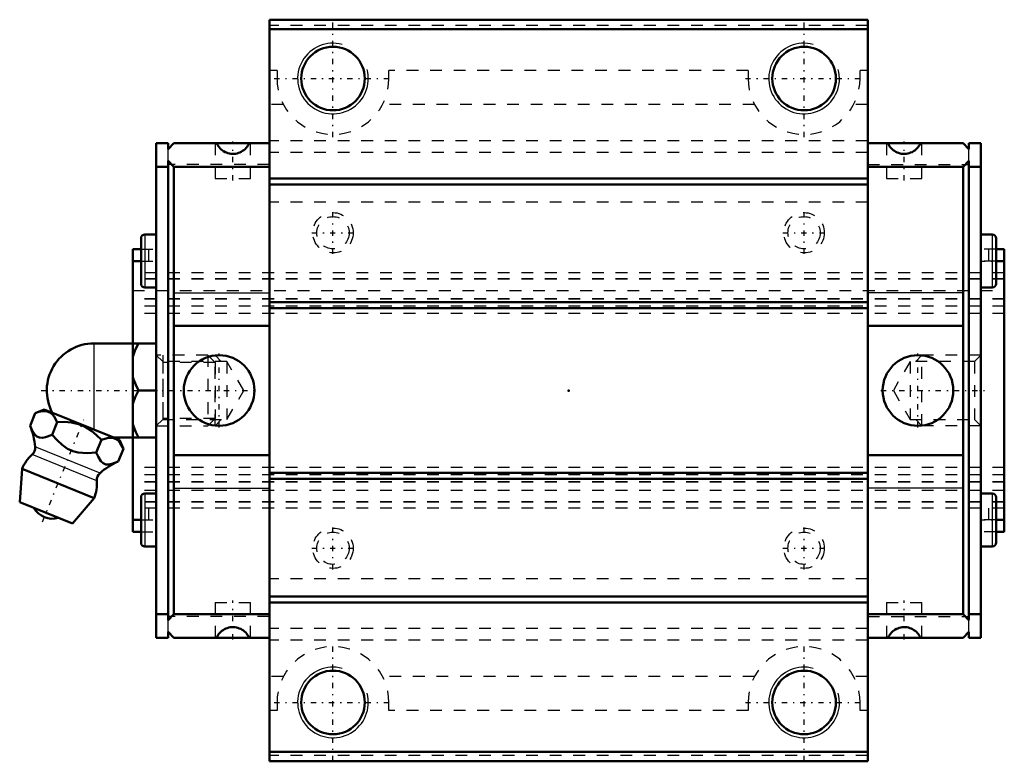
# Model space of a CAD drawing. Header units: millimetres. Extents: x -46.6 to 37, y -31.5 to 31.5.
import ezdxf

# ---------------------------------------------------------------- set-up
doc = ezdxf.new("R2010")
doc.units = ezdxf.units.MM
doc.linetypes.add('Center', pattern=[1.5, 0.45, -0.5, 0.05, -0.5])
doc.linetypes.add('Dashed', pattern=[2, 1, -1])
for name, color, linetype, lineweight in [('2d ConnectionPoints', 7, 'Continuous', 50), ('AM_0', 7, 'Continuous', 50), ('AM_4', 3, 'Continuous', 25), ('AM_5', 3, 'Continuous', 25), ('AM_7', 7, 'Center', 25), ('AM_9', 6, 'Dashed', 25)]:
    doc.layers.add(name, color=color, linetype=linetype, lineweight=lineweight)

# ---------------------------------------------------------------- blocks, each defined once
blk = doc.blocks.new('1_mx5oeksvx9xtvio9paunt3y5n________0_in_HSR20C1SS_GK__BLOCK_1B_M6F__4')
at = {"layer": 'AM_0'}
for p, q in [((-40.3, 4), (-35, 4)), ((-37, 4), (-37, -4)), ((-36.501, 0), (-35, 0)), ((-35, 0.725), (-35, -0.725)), ((-44.512, -1.602), (-45.289, -1.932)), ((-38.124, -4.183), (-44.512, -1.602)), ((-45.721, -3.002), (-45.289, -1.932)), ((-43.848, -3.759), (-43.415, -2.689)), ((-38.578, -4), (-35, -4)), ((-40.101, -5.273), (-39.668, -4.203)), ((-38.227, -6.03), (-37.795, -4.96)), ((-37.795, -4.96), (-38.124, -4.183)), ((-46.402, -6.667), (-46.6, -9.495)), ((-40.283, -9.139), (-46.402, -6.667)), ((-42.105, -11.311), (-40.283, -9.139)), ((-42.105, -11.311), (-46.6, -9.495))]:
    blk.add_line(p, q, dxfattribs=at)
for points in [[(-36.501, 4), (-36.787, 3.443), (-37, 2.855)], [(-37, 1.145), (-36.944, 0.96), (-36.749, 0.474), (-36.501, 0)], [(-36.501, 0), (-36.787, -0.557), (-37, -1.145)], [(-43.415, -2.689), (-43.675, -2.208), (-43.843, -2.012), (-44.035, -1.865), (-44.34, -1.755), (-44.694, -1.755), (-44.986, -1.821), (-45.289, -1.932)], [(-45.721, -3.002), (-45.541, -3.399), (-45.322, -3.742), (-45.138, -3.908), (-44.913, -4.002), (-44.667, -4.015), (-44.398, -3.965), (-43.848, -3.759)], [(-39.668, -4.203), (-40.068, -3.787), (-40.507, -3.416), (-41.035, -3.085), (-41.609, -2.848), (-42.214, -2.713), (-42.833, -2.668), (-43.415, -2.689)], [(-37, -2.855), (-36.944, -3.04), (-36.749, -3.526), (-36.501, -4)], [(-43.848, -3.759), (-43.417, -4.232), (-42.999, -4.622), (-42.532, -4.949), (-42.099, -5.146), (-41.638, -5.265), (-40.871, -5.318), (-40.101, -5.273)], [(-37.795, -4.96), (-38.055, -4.479), (-38.222, -4.283), (-38.414, -4.136), (-38.719, -4.026), (-39.073, -4.026), (-39.365, -4.092), (-39.668, -4.203)], [(-40.101, -5.273), (-39.921, -5.67), (-39.701, -6.013), (-39.517, -6.179), (-39.293, -6.273), (-39.046, -6.286), (-38.777, -6.236), (-38.227, -6.03)]]:
    blk.add_lwpolyline(points, dxfattribs=at)
for centre, radius, start, end in [((-40.3, 0), 4, 90, 207.98761), ((-51.266, -5.294), 6, 4.84478, 22.46932), ((-46.085, -4.855), 0.8, 311.97872, 4.84478), ((-43.343, -7.903), 3.3, 131.97872, 158), ((-35.831, -11.531), 6, 113.52853, 131.15522), ((-39.253, -7.616), 0.8, 131.15522, 184.02128), ((-43.343, -7.903), 3.3, 338, 4.02128), ((-43.814, -9.071), 1.82, 210.13419, 285.86581)]:
    blk.add_arc(centre, radius, start, end, dxfattribs=at)
at = {"layer": 'AM_4'}
for p, q in [((-40.3, 4), (-40.3, -3.304)), ((-39.779, -7.013), (-45.288, -4.788)), ((-40.051, -7.672), (-45.55, -5.45))]:
    blk.add_line(p, q, dxfattribs=at)
at = {"layer": 'AM_5', "linetype": 'Dashed'}
for p, q in [((-34.457, 3), (-34.457, -3)), ((-30, 2.387), (-34.457, 2.387)), ((-30, -2.386), (-34.457, -2.386))]:
    blk.add_line(p, q, dxfattribs=at)
at = {"layer": 'AM_7'}
for p, q in [((-44.765, 0), (-26.52, 0)), ((-44.655, -11.152), (-41.159, -2.5))]:
    blk.add_line(p, q, dxfattribs=at)
at = {"layer": 'AM_9'}
for p, q in [((-30.613, 3), (-35, 3)), ((-30.613, 3), (-30.613, -3)), ((-30, 2.387), (-30.613, 3)), ((-30, 2.387), (-30, -2.386)), ((-30.613, -3), (-30, -2.386)), ((-35, -3), (-30.613, -3))]:
    blk.add_line(p, q, dxfattribs=at)
blk = doc.blocks.new('2_HSR20CSSB_M6F11_S_0_in_HSR20C1SS_GK__BLOCK_1B_M6F__4')
at = {"layer": 'AM_0'}
for p, q in [((25.4, 31.5), (-25.4, 31.5)), ((-25.4, 31.5), (-25.4, -31.5)), ((25.4, 31.5), (25.4, -31.5)), ((25.4, 30.7), (-25.4, 30.7)), ((-35, 21), (-35, 0.725)), ((-34, 21), (-35, 21)), ((-34, 20.5), (-33.5, 21)), ((-34, 21), (-34, 20.5)), ((-25.4, 21), (-33.5, 21)), ((25.4, 21), (33.5, 21)), ((34, 20.5), (33.5, 21)), ((34, 21), (35, 21)), ((34, 21), (34, 20.5)), ((35, -21), (35, 21)), ((-34, 19.5), (-34, -19.5)), ((-33.5, 19), (-34, 19.5)), ((33.5, 19), (34, 19.5)), ((34, 19.5), (34, -19.5)), ((-34, 19), (-35, 19)), ((-33.5, -19), (-33.5, 19)), ((-25.4, 19), (-33.5, 19)), ((25.4, 19), (33.5, 19)), ((33.5, -19), (33.5, 19)), ((34, 19), (35, 19)), ((25.4, 18), (-25.4, 18)), ((25.4, 17.5), (-25.4, 17.5)), ((-36.3, 12.925), (-36.3, 9.075)), ((-35, 13.25), (-35.975, 13.25)), ((35.975, 13.25), (35, 13.25)), ((36.3, 12.925), (36.3, 9.075)), ((-37, 12), (-37, 4)), ((-37, 12), (-36.3, 12)), ((37, 12), (36.3, 12)), ((37, 12), (37, -12)), ((-37, 11), (-36.3, 11)), ((37, 11), (36.3, 11)), ((-35.975, 8.75), (-35, 8.75)), ((35, 8.75), (35.975, 8.75)), ((25.4, 7.5), (-25.4, 7.5)), ((25.4, 7), (-25.4, 7)), ((-33.5, 5.5), (-25.4, 5.5)), ((33.5, 5.5), (25.4, 5.5)), ((-35, -0.725), (-35, -21)), ((-37, -4), (-37, -12)), ((-33.5, -5.5), (-25.4, -5.5)), ((33.5, -5.5), (25.4, -5.5)), ((25.4, -7), (-25.4, -7)), ((25.4, -7.5), (-25.4, -7.5)), ((-36.3, -9.075), (-36.3, -12.925)), ((-35, -8.75), (-35.975, -8.75)), ((35.975, -8.75), (35, -8.75)), ((36.3, -9.075), (36.3, -12.925)), ((-37, -11), (-36.3, -11)), ((37, -11), (36.3, -11)), ((-37, -12), (-36.3, -12)), ((37, -12), (36.3, -12)), ((-35.975, -13.25), (-35, -13.25)), ((35, -13.25), (35.975, -13.25)), ((25.4, -17.5), (-25.4, -17.5)), ((25.4, -18), (-25.4, -18)), ((-34, -19), (-35, -19)), ((-34, -19.5), (-33.5, -19)), ((-25.4, -19), (-33.5, -19)), ((25.4, -19), (33.5, -19)), ((34, -19.5), (33.5, -19)), ((34, -19), (35, -19)), ((-34, -20.5), (-34, -21)), ((-33.5, -21), (-34, -20.5)), ((33.5, -21), (34, -20.5)), ((34, -20.5), (34, -21)), ((-34, -21), (-35, -21)), ((-25.4, -21), (-33.5, -21)), ((25.4, -21), (33.5, -21)), ((34, -21), (35, -21)), ((25.4, -30.7), (-25.4, -30.7)), ((25.4, -31.5), (-25.4, -31.5))]:
    blk.add_line(p, q, dxfattribs=at)
for points in [[(-29.875, 21), (-29.817, 20.882), (-29.75, 20.77), (-29.673, 20.665), (-29.587, 20.566), (-29.492, 20.475), (-29.391, 20.393), (-29.282, 20.32), (-29.167, 20.257), (-29.048, 20.204), (-28.924, 20.161), (-28.797, 20.13), (-28.668, 20.109), (-28.537, 20.1), (-28.406, 20.103), (-28.276, 20.117), (-28.148, 20.142), (-28.022, 20.178), (-27.9, 20.225), (-27.782, 20.283), (-27.67, 20.35), (-27.565, 20.427), (-27.466, 20.513), (-27.375, 20.608), (-27.293, 20.709), (-27.22, 20.818), (-27.157, 20.933), (-27.125, 21)], [(29.875, 21), (29.817, 20.882), (29.75, 20.77), (29.673, 20.665), (29.587, 20.566), (29.492, 20.475), (29.391, 20.393), (29.282, 20.32), (29.167, 20.257), (29.048, 20.204), (28.924, 20.161), (28.797, 20.13), (28.668, 20.109), (28.537, 20.1), (28.406, 20.103), (28.276, 20.117), (28.148, 20.142), (28.022, 20.178), (27.9, 20.225), (27.782, 20.283), (27.67, 20.35), (27.565, 20.427), (27.466, 20.513), (27.375, 20.608), (27.293, 20.709), (27.22, 20.818), (27.157, 20.933), (27.125, 21)], [(-27.125, -21), (-27.183, -20.882), (-27.25, -20.77), (-27.327, -20.665), (-27.413, -20.566), (-27.508, -20.475), (-27.609, -20.393), (-27.718, -20.32), (-27.833, -20.257), (-27.952, -20.204), (-28.076, -20.161), (-28.203, -20.13), (-28.332, -20.109), (-28.463, -20.1), (-28.594, -20.103), (-28.724, -20.117), (-28.852, -20.142), (-28.978, -20.178), (-29.1, -20.225), (-29.218, -20.283), (-29.33, -20.35), (-29.435, -20.427), (-29.534, -20.513), (-29.625, -20.608), (-29.707, -20.709), (-29.78, -20.818), (-29.843, -20.933), (-29.875, -21)], [(27.125, -21), (27.183, -20.882), (27.25, -20.77), (27.327, -20.665), (27.413, -20.566), (27.508, -20.475), (27.609, -20.393), (27.718, -20.32), (27.833, -20.257), (27.952, -20.204), (28.076, -20.161), (28.203, -20.13), (28.332, -20.109), (28.463, -20.1), (28.594, -20.103), (28.724, -20.117), (28.852, -20.142), (28.978, -20.178), (29.1, -20.225), (29.218, -20.283), (29.33, -20.35), (29.435, -20.427), (29.534, -20.513), (29.625, -20.608), (29.707, -20.709), (29.78, -20.818), (29.843, -20.933), (29.875, -21)]]:
    blk.add_lwpolyline(points, dxfattribs=at)
for centre, radius in [((-20, 26.5), 2.7), ((20, 26.5), 2.7), ((-29.67, 0), 3), ((29.67, 0), 3), ((-20, -26.5), 2.7), ((20, -26.5), 2.7)]:
    blk.add_circle(centre, radius, dxfattribs=at)
for centre, start, end in [((-35.975, 12.925), 90, 180), ((35.975, 12.925), 0, 90), ((-35.975, 9.075), 180, 270), ((35.975, 9.075), 270, 360), ((-35.975, -9.075), 90, 180), ((35.975, -9.075), 0, 90), ((-35.975, -12.925), 180, 270), ((35.975, -12.925), 270, 360)]:
    blk.add_arc(centre, 0.325, start, end, dxfattribs=at)
at = {"layer": 'AM_4'}
for p, q in [((-35.975, 13.25), (-35.975, 8.75)), ((35.975, 13.25), (35.975, 8.75)), ((-33.5, 8.3), (-25.4, 8.3)), ((33.5, 8.3), (25.4, 8.3)), ((-33.5, -8.3), (-25.4, -8.3)), ((33.5, -8.3), (25.4, -8.3)), ((-35.975, -8.75), (-35.975, -13.25)), ((35.975, -8.75), (35.975, -13.25))]:
    blk.add_line(p, q, dxfattribs=at)
at = {"layer": 'AM_5', "linetype": 'Dashed'}
for p, q in [((-30, -3), (-30, 3)), ((-29.5, 2.458), (-30, 3)), ((29.5, 2.458), (30, 3)), ((30, -3), (30, 3)), ((35, 3), (30, 3)), ((-29.5, -2.458), (-30, -3)), ((29.5, -2.458), (30, -3)), ((35, -3), (30, -3))]:
    blk.add_line(p, q, dxfattribs=at)
at = {"layer": 'AM_5'}
for centre in [(-20, 26.5), (20, 26.5), (-20, -26.5), (20, -26.5)]:
    blk.add_arc(centre, 3, 75, 15, dxfattribs=at)
at = {"layer": 'AM_7'}
for p, q in [((-20, 21.512), (-20, 31.488)), ((20, 21.512), (20, 31.488)), ((-24.988, 26.5), (-15.012, 26.5)), ((15.012, 26.5), (24.988, 26.5)), ((-28.5, 17.85), (-28.5, 21.15)), ((28.5, 17.85), (28.5, 21.15)), ((-20, 11.599), (-20, 15.201)), ((20, 11.599), (20, 15.201)), ((-21.801, 13.4), (-18.199, 13.4)), ((18.199, 13.4), (21.801, 13.4)), ((-36.365, 11), (-34.935, 11)), ((34.935, 11), (36.365, 11)), ((-29.67, -3.15), (-29.67, 3.15)), ((29.67, -3.15), (29.67, 3.15)), ((26.52, 0), (35.371, 0)), ((-36.365, -11), (-34.935, -11)), ((-20, -15.201), (-20, -11.599)), ((20, -15.201), (20, -11.599)), ((34.935, -11), (36.365, -11)), ((-21.801, -13.4), (-18.199, -13.4)), ((18.199, -13.4), (21.801, -13.4)), ((-28.5, -21.15), (-28.5, -17.85)), ((28.5, -21.15), (28.5, -17.85)), ((-20, -31.488), (-20, -21.512)), ((20, -31.488), (20, -21.512)), ((-24.988, -26.5), (-15.012, -26.5)), ((15.012, -26.5), (24.988, -26.5))]:
    blk.add_line(p, q, dxfattribs=at)
at = {"layer": 'AM_9'}
for p, q in [((25.4, 31), (-25.4, 31)), ((-24.75, 27.194), (-25.4, 27.194)), ((-24.75, 27.194), (-24.75, 26.5)), ((-15.25, 26.5), (-15.25, 27.194)), ((15.25, 27.194), (-15.25, 27.194)), ((15.25, 27.194), (15.25, 26.5)), ((25.4, 27.194), (24.75, 27.194)), ((24.75, 26.5), (24.75, 27.194)), ((-24.207, 24.294), (-25.4, 24.294)), ((15.793, 24.294), (-15.793, 24.294)), ((25.4, 24.294), (24.207, 24.294)), ((-30, 21), (-30, 18)), ((-27, 18), (-27, 21)), ((25.4, 21.197), (-25.4, 21.197)), ((27, 21), (27, 18)), ((30, 18), (30, 21)), ((-34, 19.5), (-34, 20.5)), ((25.4, 20.23), (-25.4, 20.23)), ((34, 19.5), (34, 20.5)), ((-25.4, 19.2), (-34, 19.2)), ((25.4, 19.2), (34, 19.2)), ((-30, 18), (-27, 18)), ((27, 18), (30, 18)), ((25.4, 16), (-25.4, 16)), ((-36.3, 12), (-35, 12)), ((-35.65, 12), (-35.65, 10)), ((36.3, 12), (35, 12)), ((35.65, 12), (35.65, 10)), ((-36.3, 11), (-35, 11)), ((36.3, 11), (35, 11)), ((37, 10), (-37, 10)), ((37, 9.484), (-37, 9.484)), ((37, 9.471), (-37, 9.471)), ((-37, 8.483), (37, 8.483)), ((37, 7.784), (-37, 7.784)), ((37, 7.767), (-37, 7.767)), ((37, 7.16), (-37, 7.16)), ((37, 6.55), (-37, 6.55)), ((-34.459, 2.458), (-35, 3)), ((35, 3), (34.459, 2.458)), ((-29, 2.458), (-34.459, 2.458)), ((-34.459, 2.458), (-34.459, -2.458)), ((-29, 2.458), (-29, -2.458)), ((-27.581, 0), (-29, 2.458)), ((29, 2.458), (27.581, 0)), ((34.459, 2.458), (29, 2.458)), ((29, 2.458), (29, -2.458)), ((34.459, 2.458), (34.459, -2.458)), ((-29, -2.458), (-27.581, 0)), ((27.581, 0), (29, -2.458)), ((-35, -3), (-34.459, -2.458)), ((-34.459, -2.458), (-29, -2.458)), ((29, -2.458), (34.459, -2.458)), ((34.459, -2.458), (35, -3)), ((37, -6.55), (-37, -6.55)), ((37, -7.16), (-37, -7.16)), ((37, -7.767), (-37, -7.767)), ((37, -7.784), (-37, -7.784)), ((37, -8.483), (-37, -8.483)), ((37, -9.471), (-37, -9.471)), ((37, -9.484), (-37, -9.484)), ((37, -10), (-37, -10)), ((-35.65, -10), (-35.65, -12)), ((35.65, -10), (35.65, -12)), ((-36.3, -11), (-35, -11)), ((36.3, -11), (35, -11)), ((-36.3, -12), (-35, -12)), ((36.3, -12), (35, -12)), ((25.4, -16), (-25.4, -16)), ((-30, -18), (-27, -18)), ((-30, -18), (-30, -21)), ((-27, -21), (-27, -18)), ((27, -18), (30, -18)), ((27, -18), (27, -21)), ((30, -21), (30, -18)), ((-25.4, -19.2), (-34, -19.2)), ((25.4, -19.2), (34, -19.2)), ((-34, -20.5), (-34, -19.5)), ((34, -20.5), (34, -19.5)), ((25.4, -20.23), (-25.4, -20.23)), ((25.4, -21.197), (-25.4, -21.197)), ((-24.207, -24.294), (-25.4, -24.294)), ((15.793, -24.294), (-15.793, -24.294)), ((25.4, -24.294), (24.207, -24.294)), ((-24.75, -26.5), (-24.75, -27.194)), ((-15.25, -27.194), (-15.25, -26.5)), ((15.25, -26.5), (15.25, -27.194)), ((24.75, -27.194), (24.75, -26.5)), ((-24.75, -27.194), (-25.4, -27.194)), ((15.25, -27.194), (-15.25, -27.194)), ((25.4, -27.194), (24.75, -27.194)), ((25.4, -31), (-25.4, -31))]:
    blk.add_line(p, q, dxfattribs=at)
for centre, radius in [((-20, 13.4), 1.715), ((20, 13.4), 1.715), ((-20, 13.4), 1.372), ((20, 13.4), 1.372), ((-20, -13.4), 1.715), ((20, -13.4), 1.715), ((-20, -13.4), 1.372), ((20, -13.4), 1.372)]:
    blk.add_circle(centre, radius, dxfattribs=at)
for centre, start, end in [((-20, 26.5), 180, 0), ((20, 26.5), 180, 0), ((-20, -26.5), 0, 180), ((20, -26.5), 0, 180)]:
    blk.add_arc(centre, 4.75, start, end, dxfattribs=at)

msp = doc.modelspace()

# ---------------------------------------------------------------- linework, layer by layer
at = {"layer": '2d ConnectionPoints'}
for p in [(-35, 0), (0, 0), (35, 0)]:
    msp.add_point(p, dxfattribs=at)

# ---------------------------------------------------------------- block references
for name in ['2_HSR20CSSB_M6F11_S_0_in_HSR20C1SS_GK__BLOCK_1B_M6F__4', '1_mx5oeksvx9xtvio9paunt3y5n________0_in_HSR20C1SS_GK__BLOCK_1B_M6F__4']:
    msp.add_blockref(name, (0, 0))

doc.saveas('drawing.dxf')
